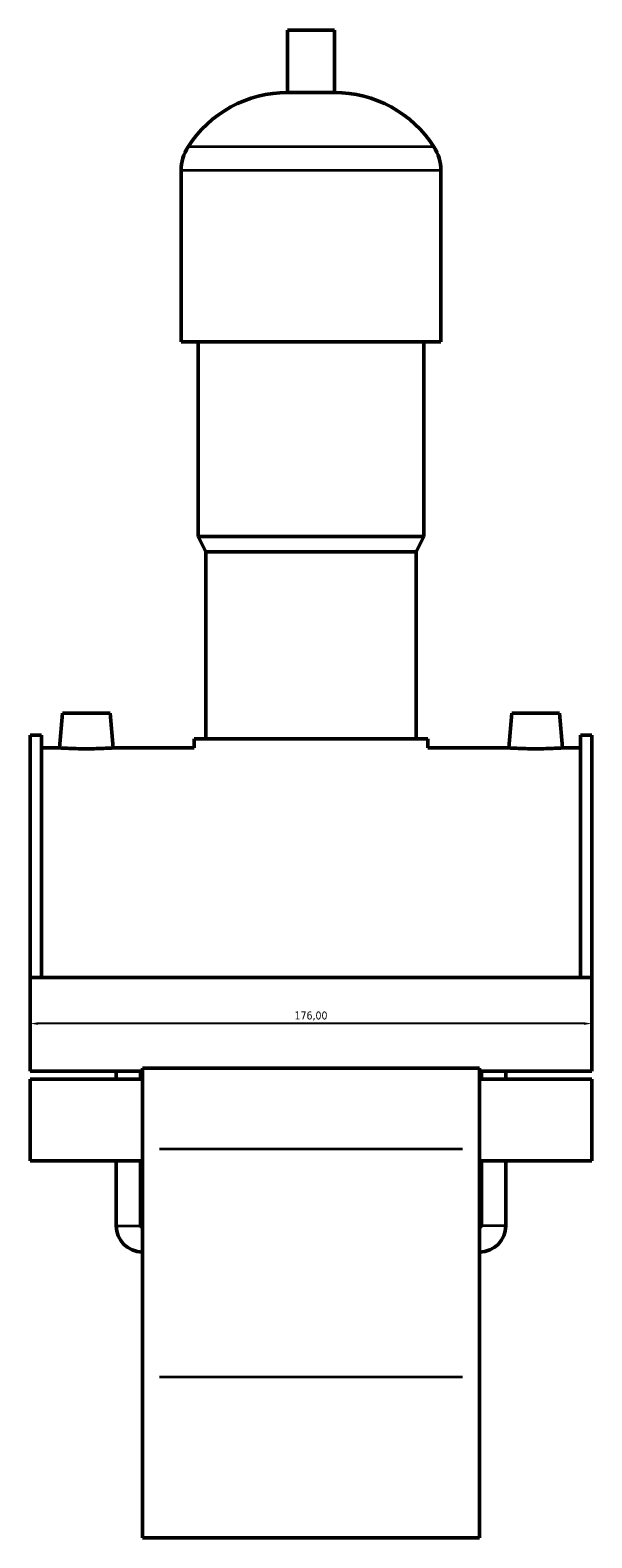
# Model space of a CAD drawing. Header units: millimetres. Extents: x 14 to 1006, y -235 to 1214.
# Tile 2 of 5: x 14 to 190, y 197 to 669. Entities that reach past the tile are written whole.
import ezdxf

# ---------------------------------------------------------------- set-up
doc = ezdxf.new("R2010")
doc.units = ezdxf.units.MM
for name, color, linetype, lineweight in [('Dimension (ISO)', 7, 'Continuous', 25), ('Visible (ISO)', 7, 'Continuous', 50), ('Visible Narrow (ISO)', 7, 'Continuous', 35)]:
    doc.layers.add(name, color=color, linetype=linetype, lineweight=lineweight)
doc.styles.add('Note Text (ISO)', font='tahoma.ttf')
doc.dimstyles.new('Default (ISO)', dxfattribs={"dimtxt": 2.5, "dimasz": 2.5, "dimexe": 3.175, "dimexo": 0, "dimgap": 0.762, "dimtad": 1, "dimrnd": 1e-08, "dimzin": 0, "dimtxsty": 'Note Text (ISO)', "dimcen": 0.09, "dimdle": 10, "dimclrd": 256, "dimclre": 256, "dimclrt": 256, "dimazin": 0, "dimtfac": 1.40208, "dimtmove": 0, "dimatfit": 3, "dimfxl": 1, "dimtolj": 1, "dimtzin": 0, "dimlwd": -1, "dimlwe": -1, "dimarcsym": 0})

# ---------------------------------------------------------------- blocks, each defined once
blk = doc.blocks.new('*D15')
at = {"layer": 'Defpoints', "color": 0, "transparency": 16777216}
for p in [(14.46, 358.09), (14.46, 357.86), (190.46, 357.86)]:
    blk.add_point(p, dxfattribs=at)
at = {"layer": 'Dimension (ISO)', "transparency": 16777216}
for p, q in [((14.46, 357.86), (14.46, 361.27)), ((190.46, 357.86), (190.46, 361.27)), ((187.96, 358.09), (16.96, 358.09))]:
    blk.add_line(p, q, dxfattribs=at)
for points in [[(16.96, 358.51), (16.96, 357.67), (14.46, 358.09)], [(187.96, 358.51), (187.96, 357.67), (190.46, 358.09)]]:
    blk.add_solid(points, dxfattribs=at)
at = {"layer": 'Dimension (ISO)', "color": 232, "true_color": 0xca0064, "transparency": 16777216, "insert": (102.46, 360.44), "char_height": 2.5, "attachment_point": 5, "style": 'Note Text (ISO)'}
blk.add_mtext('\\A1;176,00', dxfattribs=at)

msp = doc.modelspace()

# ---------------------------------------------------------------- linework, layer by layer
at = {"layer": 'Visible (ISO)'}
for p, q in [((109.779, 669.344), (95.139, 669.344)), ((95.139, 649.824), (95.139, 669.344)), ((109.779, 649.824), (109.779, 669.344)), ((109.779, 649.824), (95.139, 649.824)), ((61.792, 571.744), (61.792, 625.424)), ((143.125, 571.744), (143.125, 625.424)), ((143.125, 571.744), (61.792, 571.744)), ((67.079, 510.744), (67.079, 571.744)), ((137.839, 510.744), (137.839, 571.744)), ((137.839, 510.744), (67.079, 510.744)), ((69.519, 505.864), (67.079, 510.744)), ((135.399, 505.864), (137.839, 510.744)), ((135.399, 505.864), (69.519, 505.864)), ((69.519, 447.304), (69.519, 505.864)), ((135.399, 447.304), (135.399, 505.864)), ((24.559, 455.344), (23.607, 444.469)), ((39.559, 455.344), (24.559, 455.344)), ((39.559, 455.344), (40.51, 444.469)), ((165.359, 455.344), (164.407, 444.469)), ((165.359, 455.344), (180.359, 455.344)), ((180.359, 455.344), (181.31, 444.469)), ((14.459, 448.418), (14.459, 372.574)), ((14.459, 448.418), (17.979, 448.418)), ((17.979, 372.574), (17.979, 448.418)), ((23.607, 444.469), (17.979, 444.469)), ((65.859, 444.469), (40.51, 444.469)), ((139.059, 447.304), (65.859, 447.304)), ((65.859, 444.469), (65.859, 447.304)), ((139.059, 444.469), (139.059, 447.304)), ((164.407, 444.469), (139.059, 444.469)), ((186.939, 444.469), (181.31, 444.469)), ((186.939, 372.574), (186.939, 448.418)), ((186.939, 448.418), (190.459, 448.418)), ((190.459, 448.418), (190.459, 372.574)), ((14.459, 372.574), (14.459, 343.151)), ((190.459, 372.574), (14.459, 372.574)), ((190.459, 343.151), (190.459, 372.574)), ((49.659, 343.151), (14.459, 343.151)), ((14.459, 340.703), (14.459, 315.088)), ((49.659, 340.703), (14.459, 340.703)), ((41.434, 340.703), (41.434, 343.151)), ((49.084, 340.703), (49.084, 343.151)), ((49.659, 344.078), (49.659, 318.744)), ((155.259, 344.078), (49.659, 344.078)), ((155.259, 318.744), (155.259, 344.078)), ((190.459, 343.151), (155.259, 343.151)), ((190.459, 340.703), (155.259, 340.703)), ((155.834, 340.703), (155.834, 343.151)), ((163.484, 340.703), (163.484, 343.151)), ((190.459, 315.088), (190.459, 340.703)), ((49.659, 247.316), (49.659, 318.744)), ((155.259, 318.744), (155.259, 247.316)), ((49.659, 315.088), (14.459, 315.088)), ((41.434, 294.744), (41.434, 315.088)), ((49.084, 294.744), (49.084, 315.088)), ((190.459, 315.088), (155.259, 315.088)), ((155.834, 294.744), (155.834, 315.088)), ((163.484, 294.744), (163.484, 315.088)), ((49.659, 247.316), (49.659, 196.969)), ((155.259, 196.969), (155.259, 247.316)), ((155.259, 196.969), (49.659, 196.969))]:
    msp.add_line(p, q, dxfattribs=at)
for centre, radius, start, end in [((95.139, 612.778), 37.046, 90, 147.38758), ((109.779, 612.778), 37.046, 32.61242, 90), ((75.374, 625.424), 13.582, 147.38758, 180), ((129.543, 625.424), 13.582, 0, 32.61242), ((49.659, 294.744), 8.225, 180, 270), ((49.659, 294.744), 0.575, 180, 270), ((155.259, 294.744), 8.225, 270, 0), ((155.259, 294.744), 0.575, 270, 0)]:
    msp.add_arc(centre, radius, start, end, dxfattribs=at)
for points, knots in [([(32.059, 444.196), (30.995, 444.196), (29.862, 444.211), (27.778, 444.262), (26.827, 444.299), (25.328, 444.367), (24.679, 444.404), (23.819, 444.455), (23.607, 444.469), (23.607, 444.469)], [2.5511956, 2.5511956, 2.5511956, 2.5511956, 2.870198, 2.870198, 3.1892004, 3.1892004, 3.5079969, 3.5079969, 3.8267933, 3.8267933, 3.8267933, 3.8267933]), ([(40.51, 444.469), (40.51, 444.469), (40.299, 444.455), (39.438, 444.404), (38.789, 444.367), (37.29, 444.299), (36.34, 444.262), (34.256, 444.211), (33.122, 444.196), (32.059, 444.196)], [6.3779889, 6.3779889, 6.3779889, 6.3779889, 6.6967854, 6.6967854, 7.0155818, 7.0155818, 7.3345843, 7.3345843, 7.6535867, 7.6535867, 7.6535867, 7.6535867]), ([(172.859, 444.196), (171.795, 444.196), (170.662, 444.211), (168.578, 444.262), (167.627, 444.299), (166.128, 444.367), (165.479, 444.404), (164.619, 444.455), (164.407, 444.469), (164.407, 444.469)], [0, 0, 0, 0, 0.3190024, 0.3190024, 0.6380049, 0.6380049, 0.9568013, 0.9568013, 1.2755978, 1.2755978, 1.2755978, 1.2755978]), ([(181.31, 444.469), (181.31, 444.469), (181.099, 444.455), (180.238, 444.404), (179.589, 444.367), (178.09, 444.299), (177.14, 444.262), (175.056, 444.211), (173.922, 444.196), (172.859, 444.196)], [3.8267933, 3.8267933, 3.8267933, 3.8267933, 4.1455898, 4.1455898, 4.4643863, 4.4643863, 4.7833887, 4.7833887, 5.1023911, 5.1023911, 5.1023911, 5.1023911])]:
    msp.add_open_spline(points, degree=3, knots=knots, dxfattribs=at)
at = {"layer": 'Visible Narrow (ISO)'}
for p, q in [((140.51, 632.744), (64.408, 632.744)), ((142.625, 625.424), (62.293, 625.424)), ((149.979, 318.744), (54.939, 318.744)), ((41.481, 294.744), (49.036, 294.744)), ((163.436, 294.744), (155.881, 294.744)), ((149.979, 247.316), (54.939, 247.316))]:
    msp.add_line(p, q, dxfattribs=at)

# ---------------------------------------------------------------- dimensions: what is measured, and where the dimension line sits
at = {"layer": 'Dimension (ISO)'}
dim = msp.add_linear_dim(base=(14.459, 358.091), p1=(190.459, 357.863), p2=(14.459, 357.863), dimstyle='Default (ISO)', dxfattribs=at)
dim.commit()
dim.dimension.update_dxf_attribs({"geometry": '*D15', "text_midpoint": (102.459, 360.439)})

doc.saveas('drawing.dxf')
